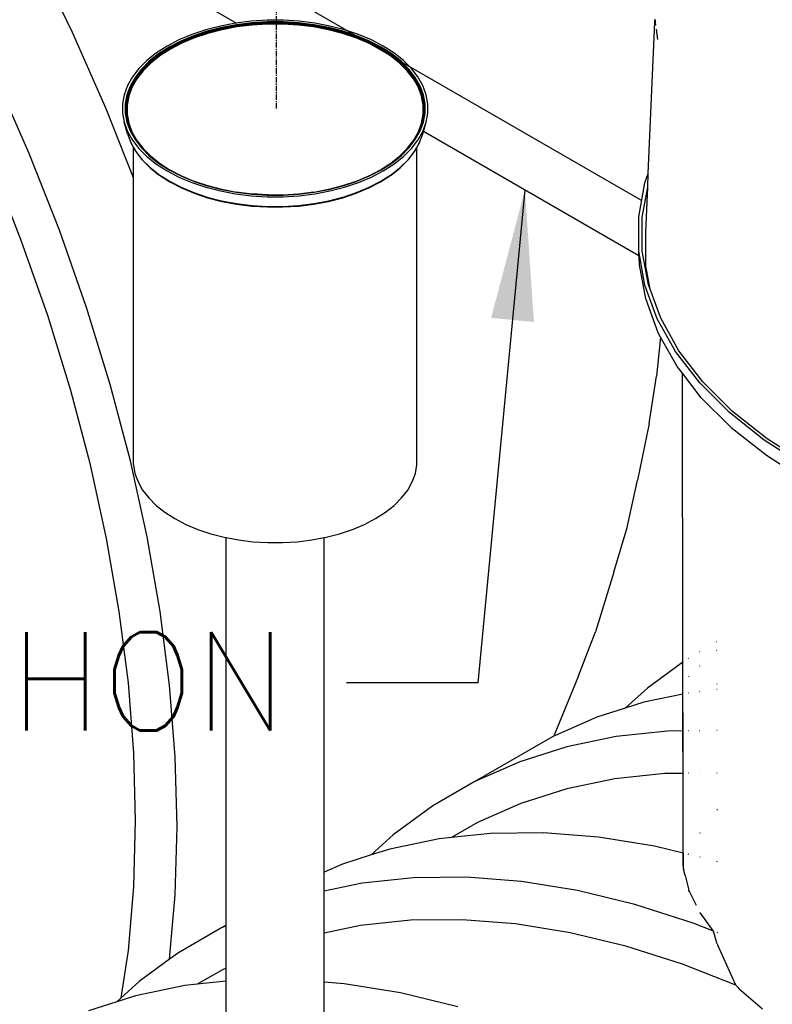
# Model space of a CAD drawing. Extents: x -17300 to -11339, y 1971 to 5059.
# Tile 56 of 81: x -13452 to -13383, y 3076 to 3167. Entities that reach past the tile are written whole.
import ezdxf

# ---------------------------------------------------------------- set-up
doc = ezdxf.new("R2010")
doc.units = 0
doc.header["$MEASUREMENT"] = 0
doc.linetypes.add('CENTER1', pattern=[0.6625, 0.5, -0.075, 0.0125, -0.075])
doc.layers.get('0').update_dxf_attribs({"linetype": 'CONTINUOUS'})
for name, color, linetype in [('CENTERLINE', 3, 'CENTER1'), ('PIPING-VENT-ISO', 3, 'CONTINUOUS'), ('TANK-SLOPE', 2, 'CONTINUOUS'), ('TEXT', 3, 'CONTINUOUS')]:
    doc.layers.add(name, color=color, linetype=linetype)
doc.styles.add('SIMPLEX', font='simplex')
doc.dimstyles.new('DIM96', dxfattribs={"dimscale": 96, "dimtxt": 0.125, "dimasz": 0.125, "dimexe": 0.0625, "dimexo": 0.0625, "dimgap": 0.0625, "dimtad": 1, "dimdec": 4, "dimzin": 3, "dimdsep": 46, "dimlunit": 4, "dimtxsty": 'SIMPLEX', "dimcen": 0, "dimdle": 0.0625, "dimclrd": 3, "dimclre": 3, "dimclrt": 3, "dimadec": 0, "dimazin": 0, "dimtfac": 1, "dimtdec": 4, "dimtmove": 2, "dimatfit": 3, "dimfxl": 1, "dimfrac": 2, "dimtolj": 1, "dimtzin": 0, "dimarcsym": 0})

# ---------------------------------------------------------------- blocks, each defined once
blk = doc.blocks.new('5-6 TANKS')
for p, q in [((110.041, 64.98), (108.361, 68.45)), ((118.974, 65.539), (118.244, 65.494)), ((119.709, 65.539), (118.974, 65.539)), ((120.439, 65.494), (119.709, 65.539)), ((136.768, 65.451), (136.773, 65.531)), ((136.773, 65.531), (136.782, 65.596)), ((136.818, 65.313), (136.782, 65.596)), ((116.155, 65.102), (115.519, 64.89)), ((116.826, 65.275), (116.155, 65.102)), ((116.872, 65.206), (116.213, 65.037)), ((116.877, 65.197), (116.22, 65.028)), ((116.88, 65.191), (116.223, 65.023)), ((116.882, 65.185), (116.226, 65.017)), ((116.885, 65.179), (116.229, 65.011)), ((116.887, 65.172), (116.232, 65.004)), ((116.889, 65.166), (116.234, 64.997)), ((116.89, 65.158), (116.236, 64.99)), ((116.892, 65.151), (116.238, 64.983)), ((116.893, 65.144), (116.24, 64.976)), ((116.894, 65.137), (116.241, 64.969)), ((116.895, 65.13), (116.242, 64.963)), ((116.902, 65.107), (116.252, 64.94)), ((117.525, 65.406), (116.826, 65.275)), ((117.558, 65.335), (116.872, 65.206)), ((117.562, 65.325), (116.877, 65.197)), ((117.564, 65.32), (116.88, 65.191)), ((117.565, 65.314), (116.882, 65.185)), ((117.567, 65.307), (116.885, 65.179)), ((117.569, 65.3), (116.887, 65.172)), ((117.57, 65.293), (116.889, 65.166)), ((117.571, 65.286), (116.89, 65.158)), ((117.572, 65.279), (116.892, 65.151)), ((117.573, 65.272), (116.893, 65.144)), ((117.574, 65.265), (116.894, 65.137)), ((117.575, 65.258), (116.895, 65.13)), ((117.58, 65.234), (116.902, 65.107)), ((118.244, 65.494), (117.525, 65.406)), ((118.264, 65.421), (117.558, 65.335)), ((118.266, 65.412), (117.562, 65.325)), ((118.267, 65.406), (117.564, 65.32)), ((118.268, 65.4), (117.565, 65.314)), ((118.269, 65.393), (117.567, 65.307)), ((118.27, 65.386), (117.569, 65.3)), ((118.271, 65.379), (117.57, 65.293)), ((118.272, 65.372), (117.571, 65.286)), ((118.272, 65.365), (117.572, 65.279)), ((118.273, 65.358), (117.573, 65.272)), ((118.273, 65.351), (117.574, 65.265)), ((118.273, 65.344), (117.575, 65.258)), ((118.277, 65.32), (117.58, 65.234)), ((118.981, 65.465), (118.264, 65.421)), ((118.982, 65.455), (118.266, 65.412)), ((118.982, 65.449), (118.267, 65.406)), ((118.982, 65.443), (118.268, 65.4)), ((118.983, 65.437), (118.269, 65.393)), ((118.983, 65.43), (118.27, 65.386)), ((118.983, 65.423), (118.271, 65.379)), ((118.983, 65.415), (118.272, 65.372)), ((118.984, 65.408), (118.272, 65.365)), ((118.984, 65.401), (118.273, 65.358)), ((118.984, 65.394), (118.273, 65.351)), ((118.984, 65.387), (118.273, 65.344)), ((118.985, 65.363), (118.277, 65.32)), ((119.702, 65.465), (118.981, 65.465)), ((119.701, 65.455), (118.982, 65.455)), ((119.701, 65.449), (118.982, 65.449)), ((119.701, 65.443), (118.982, 65.443)), ((119.7, 65.437), (118.983, 65.437)), ((119.7, 65.43), (118.983, 65.43)), ((119.7, 65.423), (118.983, 65.423)), ((119.699, 65.415), (118.983, 65.415)), ((119.699, 65.408), (118.984, 65.408)), ((119.699, 65.401), (118.984, 65.401)), ((119.699, 65.394), (118.984, 65.394)), ((119.699, 65.387), (118.984, 65.387)), ((119.698, 65.363), (118.985, 65.363)), ((120.406, 65.32), (119.698, 65.363)), ((120.411, 65.372), (119.699, 65.415)), ((120.411, 65.365), (119.699, 65.408)), ((120.41, 65.358), (119.699, 65.401)), ((120.41, 65.351), (119.699, 65.394)), ((120.409, 65.344), (119.699, 65.387)), ((120.414, 65.393), (119.7, 65.437)), ((120.413, 65.386), (119.7, 65.43)), ((120.412, 65.379), (119.7, 65.423)), ((120.417, 65.412), (119.701, 65.455)), ((120.416, 65.406), (119.701, 65.449)), ((120.415, 65.4), (119.701, 65.443)), ((120.419, 65.421), (119.702, 65.465)), ((121.103, 65.234), (120.406, 65.32)), ((121.108, 65.258), (120.409, 65.344)), ((121.11, 65.272), (120.41, 65.358)), ((121.109, 65.265), (120.41, 65.351)), ((121.112, 65.286), (120.411, 65.372)), ((121.111, 65.279), (120.411, 65.365)), ((121.113, 65.293), (120.412, 65.379)), ((121.114, 65.3), (120.413, 65.386)), ((121.116, 65.307), (120.414, 65.393)), ((121.117, 65.314), (120.415, 65.4)), ((121.119, 65.32), (120.416, 65.406)), ((121.121, 65.325), (120.417, 65.412)), ((121.125, 65.335), (120.419, 65.421)), ((121.158, 65.406), (120.439, 65.494)), ((121.78, 65.107), (121.103, 65.234)), ((121.788, 65.13), (121.108, 65.258)), ((121.789, 65.137), (121.109, 65.265)), ((121.79, 65.144), (121.11, 65.272)), ((121.791, 65.151), (121.111, 65.279)), ((121.792, 65.158), (121.112, 65.286)), ((121.794, 65.166), (121.113, 65.293)), ((121.796, 65.172), (121.114, 65.3)), ((121.798, 65.179), (121.116, 65.307)), ((121.801, 65.185), (121.117, 65.314)), ((121.803, 65.191), (121.119, 65.32)), ((121.805, 65.197), (121.121, 65.325)), ((121.811, 65.206), (121.125, 65.335)), ((121.857, 65.275), (121.158, 65.406)), ((122.431, 64.94), (121.78, 65.107)), ((122.441, 64.963), (121.788, 65.13)), ((122.442, 64.969), (121.789, 65.137)), ((122.443, 64.976), (121.79, 65.144)), ((122.445, 64.983), (121.791, 65.151)), ((122.446, 64.99), (121.792, 65.158)), ((122.449, 64.997), (121.794, 65.166)), ((122.451, 65.004), (121.796, 65.172)), ((122.454, 65.011), (121.798, 65.179)), ((122.457, 65.017), (121.801, 65.185)), ((122.46, 65.023), (121.803, 65.191)), ((122.463, 65.028), (121.805, 65.197)), ((122.47, 65.037), (121.811, 65.206)), ((122.528, 65.102), (121.857, 65.275)), ((123.164, 64.89), (122.528, 65.102)), ((136.471, 58.502), (136.768, 65.451)), ((136.902, 64.651), (136.841, 65.126)), ((111.581, 61.474), (110.041, 64.98)), ((114.925, 64.641), (114.379, 64.357)), ((115.519, 64.89), (114.925, 64.641)), ((115.589, 64.828), (115.005, 64.584)), ((115.597, 64.82), (115.014, 64.576)), ((115.6, 64.815), (115.019, 64.571)), ((115.604, 64.809), (115.023, 64.566)), ((115.608, 64.803), (115.027, 64.56)), ((115.611, 64.797), (115.031, 64.554)), ((115.614, 64.79), (115.034, 64.547)), ((115.616, 64.784), (115.037, 64.541)), ((115.619, 64.777), (115.04, 64.534)), ((115.621, 64.77), (115.042, 64.527)), ((115.622, 64.763), (115.044, 64.52)), ((115.623, 64.756), (115.045, 64.514)), ((115.635, 64.734), (115.058, 64.493)), ((116.213, 65.037), (115.589, 64.828)), ((116.22, 65.028), (115.597, 64.82)), ((116.223, 65.023), (115.6, 64.815)), ((116.226, 65.017), (115.604, 64.809)), ((116.229, 65.011), (115.608, 64.803)), ((116.232, 65.004), (115.611, 64.797)), ((116.234, 64.997), (115.614, 64.79)), ((116.236, 64.99), (115.616, 64.784)), ((116.238, 64.983), (115.619, 64.777)), ((116.24, 64.976), (115.621, 64.77)), ((116.241, 64.969), (115.622, 64.763)), ((116.242, 64.963), (115.623, 64.756)), ((116.252, 64.94), (115.635, 64.734)), ((123.048, 64.734), (122.431, 64.94)), ((123.06, 64.756), (122.441, 64.963)), ((123.061, 64.763), (122.442, 64.969)), ((123.062, 64.77), (122.443, 64.976)), ((123.064, 64.777), (122.445, 64.983)), ((123.066, 64.784), (122.446, 64.99)), ((123.069, 64.79), (122.449, 64.997)), ((123.072, 64.797), (122.451, 65.004)), ((123.075, 64.803), (122.454, 65.011)), ((123.079, 64.809), (122.457, 65.017)), ((123.082, 64.815), (122.46, 65.023)), ((123.086, 64.82), (122.463, 65.028)), ((123.094, 64.828), (122.47, 65.037)), ((123.624, 64.493), (123.048, 64.734)), ((123.638, 64.514), (123.06, 64.756)), ((123.639, 64.52), (123.061, 64.763)), ((123.641, 64.527), (123.062, 64.77)), ((123.643, 64.534), (123.064, 64.777)), ((123.646, 64.541), (123.066, 64.784)), ((123.649, 64.547), (123.069, 64.79)), ((123.652, 64.554), (123.072, 64.797)), ((123.656, 64.56), (123.075, 64.803)), ((123.66, 64.566), (123.079, 64.809)), ((123.664, 64.571), (123.082, 64.815)), ((123.668, 64.576), (123.086, 64.82)), ((123.678, 64.584), (123.094, 64.828)), ((123.758, 64.641), (123.164, 64.89)), ((124.304, 64.357), (123.758, 64.641)), ((114.379, 64.357), (113.887, 64.042)), ((114.469, 64.305), (113.987, 63.996)), ((114.48, 64.298), (113.998, 63.989)), ((114.485, 64.293), (114.003, 63.985)), ((114.489, 64.288), (114.009, 63.98)), ((114.494, 64.283), (114.014, 63.975)), ((114.498, 64.277), (114.018, 63.969)), ((114.502, 64.271), (114.022, 63.963)), ((114.505, 64.264), (114.026, 63.957)), ((114.508, 64.258), (114.03, 63.951)), ((114.511, 64.251), (114.032, 63.944)), ((114.513, 64.244), (114.034, 63.938)), ((114.514, 64.238), (114.036, 63.931)), ((114.529, 64.217), (114.052, 63.912)), ((115.005, 64.584), (114.469, 64.305)), ((115.014, 64.576), (114.48, 64.298)), ((115.019, 64.571), (114.485, 64.293)), ((115.023, 64.566), (114.489, 64.288)), ((115.027, 64.56), (114.494, 64.283)), ((115.031, 64.554), (114.498, 64.277)), ((115.034, 64.547), (114.502, 64.271)), ((115.037, 64.541), (114.505, 64.264)), ((115.04, 64.534), (114.508, 64.258)), ((115.042, 64.527), (114.511, 64.251)), ((115.044, 64.52), (114.513, 64.244)), ((115.045, 64.514), (114.514, 64.238)), ((115.058, 64.493), (114.529, 64.217)), ((124.154, 64.217), (123.624, 64.493)), ((124.169, 64.238), (123.638, 64.514)), ((124.17, 64.244), (123.639, 64.52)), ((124.172, 64.251), (123.641, 64.527)), ((124.175, 64.258), (123.643, 64.534)), ((124.178, 64.264), (123.646, 64.541)), ((124.181, 64.271), (123.649, 64.547)), ((124.185, 64.277), (123.652, 64.554)), ((124.189, 64.283), (123.656, 64.56)), ((124.194, 64.288), (123.66, 64.566)), ((124.198, 64.293), (123.664, 64.571)), ((124.203, 64.298), (123.668, 64.576)), ((124.214, 64.305), (123.678, 64.584)), ((124.63, 63.912), (124.154, 64.217)), ((124.647, 63.931), (124.169, 64.238)), ((124.648, 63.938), (124.17, 64.244)), ((124.651, 63.944), (124.172, 64.251)), ((124.653, 63.951), (124.175, 64.258)), ((124.657, 63.957), (124.178, 64.264)), ((124.66, 63.963), (124.181, 64.271)), ((124.665, 63.969), (124.185, 64.277)), ((124.669, 63.975), (124.189, 64.283)), ((124.674, 63.98), (124.194, 64.288)), ((124.679, 63.985), (124.198, 64.293)), ((124.685, 63.989), (124.203, 64.298)), ((124.696, 63.996), (124.214, 64.305)), ((124.796, 64.042), (124.304, 64.357)), ((113.887, 64.042), (113.455, 63.699)), ((113.987, 63.996), (113.563, 63.659)), ((113.998, 63.989), (113.575, 63.653)), ((114.003, 63.985), (113.581, 63.649)), ((114.009, 63.98), (113.586, 63.645)), ((114.014, 63.975), (113.592, 63.64)), ((114.018, 63.969), (113.597, 63.634)), ((114.022, 63.963), (113.601, 63.629)), ((114.026, 63.957), (113.605, 63.623)), ((114.03, 63.951), (113.609, 63.616)), ((114.032, 63.944), (113.612, 63.61)), ((114.034, 63.938), (113.614, 63.604)), ((114.036, 63.931), (113.616, 63.597)), ((114.052, 63.912), (113.634, 63.579)), ((125.049, 63.579), (124.63, 63.912)), ((125.067, 63.597), (124.647, 63.931)), ((125.069, 63.604), (124.648, 63.938)), ((125.071, 63.61), (124.651, 63.944)), ((125.074, 63.616), (124.653, 63.951)), ((125.077, 63.623), (124.657, 63.957)), ((125.081, 63.629), (124.66, 63.963)), ((125.086, 63.634), (124.665, 63.969)), ((125.091, 63.64), (124.669, 63.975)), ((125.096, 63.645), (124.674, 63.98)), ((125.102, 63.649), (124.679, 63.985)), ((125.108, 63.653), (124.685, 63.989)), ((125.12, 63.659), (124.696, 63.996)), ((125.228, 63.699), (124.796, 64.042)), ((113.088, 63.332), (112.789, 62.944)), ((113.202, 63.298), (112.909, 62.918)), ((113.215, 63.293), (112.922, 62.913)), ((113.221, 63.289), (112.929, 62.91)), ((113.227, 63.285), (112.935, 62.907)), ((113.233, 63.281), (112.941, 62.902)), ((113.238, 63.276), (112.947, 62.898)), ((113.243, 63.27), (112.952, 62.893)), ((113.248, 63.265), (112.956, 62.887)), ((113.251, 63.259), (112.96, 62.881)), ((113.455, 63.699), (113.088, 63.332)), ((113.563, 63.659), (113.202, 63.298)), ((113.575, 63.653), (113.215, 63.293)), ((113.581, 63.649), (113.221, 63.289)), ((113.586, 63.645), (113.227, 63.285)), ((113.592, 63.64), (113.233, 63.281)), ((113.597, 63.634), (113.238, 63.276)), ((113.601, 63.629), (113.243, 63.27)), ((113.605, 63.623), (113.248, 63.265)), ((113.609, 63.616), (113.251, 63.259)), ((113.612, 63.61), (113.254, 63.253)), ((113.614, 63.604), (113.257, 63.246)), ((113.616, 63.597), (113.259, 63.24)), ((113.634, 63.579), (113.277, 63.223)), ((125.405, 63.223), (125.049, 63.579)), ((125.424, 63.24), (125.067, 63.597)), ((125.426, 63.246), (125.069, 63.604)), ((125.428, 63.253), (125.071, 63.61)), ((125.432, 63.259), (125.074, 63.616)), ((125.435, 63.265), (125.077, 63.623)), ((125.44, 63.27), (125.081, 63.629)), ((125.445, 63.276), (125.086, 63.634)), ((125.45, 63.281), (125.091, 63.64)), ((125.456, 63.285), (125.096, 63.645)), ((125.462, 63.289), (125.102, 63.649)), ((125.468, 63.293), (125.108, 63.653)), ((125.481, 63.298), (125.12, 63.659)), ((125.595, 63.332), (125.228, 63.699)), ((125.723, 62.881), (125.432, 63.259)), ((125.727, 62.887), (125.435, 63.265)), ((125.731, 62.893), (125.44, 63.27)), ((125.736, 62.898), (125.445, 63.276)), ((125.742, 62.902), (125.45, 63.281)), ((125.748, 62.907), (125.456, 63.285)), ((125.754, 62.91), (125.462, 63.289)), ((125.761, 62.913), (125.468, 63.293)), ((125.774, 62.918), (125.481, 63.298)), ((125.894, 62.944), (125.595, 63.332)), ((108.045, 59.433), (106.505, 62.939)), ((112.789, 62.944), (112.562, 62.541)), ((112.909, 62.918), (112.686, 62.522)), ((112.922, 62.913), (112.7, 62.518)), ((112.929, 62.91), (112.707, 62.515)), ((112.935, 62.907), (112.713, 62.512)), ((112.941, 62.902), (112.719, 62.508)), ((112.947, 62.898), (112.725, 62.504)), ((112.952, 62.893), (112.73, 62.499)), ((112.956, 62.887), (112.735, 62.494)), ((112.96, 62.881), (112.739, 62.489)), ((112.964, 62.875), (112.743, 62.483)), ((112.966, 62.869), (112.745, 62.477)), ((112.968, 62.863), (112.747, 62.471)), ((112.988, 62.847), (112.768, 62.456)), ((113.254, 63.253), (112.964, 62.875)), ((113.257, 63.246), (112.966, 62.869)), ((113.259, 63.24), (112.968, 62.863)), ((113.277, 63.223), (112.988, 62.847)), ((125.695, 62.847), (125.405, 63.223)), ((125.715, 62.863), (125.424, 63.24)), ((125.717, 62.869), (125.426, 63.246)), ((125.719, 62.875), (125.428, 63.253)), ((125.915, 62.456), (125.695, 62.847)), ((125.936, 62.471), (125.715, 62.863)), ((125.938, 62.477), (125.717, 62.869)), ((125.94, 62.483), (125.719, 62.875)), ((125.944, 62.489), (125.723, 62.881)), ((125.948, 62.494), (125.727, 62.887)), ((125.952, 62.499), (125.731, 62.893)), ((125.958, 62.504), (125.736, 62.898)), ((125.963, 62.508), (125.742, 62.902)), ((125.97, 62.512), (125.748, 62.907)), ((125.976, 62.515), (125.754, 62.91)), ((125.983, 62.518), (125.761, 62.913)), ((125.997, 62.522), (125.774, 62.918)), ((126.121, 62.541), (125.894, 62.944)), ((112.562, 62.541), (112.409, 62.126)), ((112.686, 62.522), (112.536, 62.114)), ((112.7, 62.518), (112.55, 62.112)), ((112.707, 62.515), (112.557, 62.109)), ((112.713, 62.512), (112.564, 62.107)), ((112.719, 62.508), (112.57, 62.103)), ((112.725, 62.504), (112.576, 62.099)), ((112.73, 62.499), (112.581, 62.095)), ((112.735, 62.494), (112.586, 62.09)), ((112.739, 62.489), (112.59, 62.085)), ((112.743, 62.483), (112.594, 62.079)), ((112.745, 62.477), (112.597, 62.073)), ((112.747, 62.471), (112.599, 62.067)), ((112.768, 62.456), (112.62, 62.054)), ((126.063, 62.054), (125.915, 62.456)), ((126.084, 62.067), (125.936, 62.471)), ((126.086, 62.073), (125.938, 62.477)), ((126.089, 62.079), (125.94, 62.483)), ((126.092, 62.085), (125.944, 62.489)), ((126.097, 62.09), (125.948, 62.494)), ((126.101, 62.095), (125.952, 62.499)), ((126.107, 62.099), (125.958, 62.504)), ((126.113, 62.103), (125.963, 62.508)), ((126.119, 62.107), (125.97, 62.512)), ((126.126, 62.109), (125.976, 62.515)), ((126.133, 62.112), (125.983, 62.518)), ((126.147, 62.114), (125.997, 62.522)), ((126.273, 62.126), (126.121, 62.541)), ((112.409, 62.126), (112.333, 61.704)), ((112.536, 62.114), (112.461, 61.7)), ((112.55, 62.112), (112.475, 61.698)), ((112.557, 62.109), (112.482, 61.697)), ((112.564, 62.107), (112.489, 61.694)), ((112.57, 62.103), (112.495, 61.691)), ((112.576, 62.099), (112.501, 61.687)), ((112.581, 62.095), (112.507, 61.683)), ((112.586, 62.09), (112.511, 61.679)), ((112.59, 62.085), (112.516, 61.674)), ((112.594, 62.079), (112.519, 61.668)), ((112.597, 62.073), (112.522, 61.663)), ((112.599, 62.067), (112.524, 61.657)), ((112.62, 62.054), (112.545, 61.645)), ((126.138, 61.645), (126.063, 62.054)), ((126.159, 61.657), (126.084, 62.067)), ((126.161, 61.663), (126.086, 62.073)), ((126.164, 61.668), (126.089, 62.079)), ((126.167, 61.674), (126.092, 62.085)), ((126.171, 61.679), (126.097, 62.09)), ((126.176, 61.683), (126.101, 62.095)), ((126.182, 61.687), (126.107, 62.099)), ((126.188, 61.691), (126.113, 62.103)), ((126.194, 61.694), (126.119, 62.107)), ((126.201, 61.697), (126.126, 62.109)), ((126.208, 61.698), (126.133, 62.112)), ((126.222, 61.7), (126.147, 62.114)), ((126.35, 61.704), (126.273, 62.126)), ((112.834, 58.304), (111.581, 61.474)), ((112.333, 61.704), (112.333, 61.28)), ((112.461, 61.7), (112.461, 61.284)), ((112.475, 61.698), (112.475, 61.283)), ((112.482, 61.697), (112.482, 61.282)), ((112.489, 61.694), (112.489, 61.279)), ((112.495, 61.691), (112.495, 61.277)), ((112.501, 61.687), (112.501, 61.273)), ((112.507, 61.683), (112.507, 61.282)), ((112.511, 61.679), (112.511, 61.309)), ((112.516, 61.674), (112.516, 61.332)), ((112.519, 61.668), (112.519, 61.351)), ((112.522, 61.663), (112.522, 61.367)), ((112.524, 61.657), (112.524, 61.378)), ((112.545, 61.493), (112.524, 61.378)), ((112.545, 61.645), (112.545, 61.493)), ((112.545, 61.493), (112.545, 61.233)), ((126.138, 61.233), (126.138, 61.645)), ((126.159, 61.378), (126.159, 61.657)), ((126.161, 61.367), (126.161, 61.663)), ((126.164, 61.351), (126.164, 61.668)), ((126.167, 61.332), (126.167, 61.674)), ((126.171, 61.309), (126.171, 61.679)), ((126.176, 61.282), (126.176, 61.683)), ((126.182, 61.273), (126.182, 61.687)), ((126.188, 61.277), (126.188, 61.691)), ((126.194, 61.279), (126.194, 61.694)), ((126.201, 61.282), (126.201, 61.697)), ((126.208, 61.283), (126.208, 61.698)), ((126.222, 61.284), (126.222, 61.7)), ((126.35, 61.28), (126.35, 61.704)), ((112.333, 61.28), (112.409, 60.858)), ((112.461, 61.284), (112.536, 60.87)), ((112.475, 61.283), (112.55, 60.87)), ((112.482, 61.282), (112.557, 60.869)), ((112.489, 61.279), (112.564, 60.867)), ((112.495, 61.277), (112.57, 60.865)), ((112.501, 61.273), (112.576, 60.862)), ((112.511, 61.309), (112.507, 61.282)), ((112.507, 61.282), (112.507, 61.27)), ((112.507, 61.27), (112.57, 60.921)), ((112.516, 61.332), (112.511, 61.309)), ((112.511, 61.309), (112.511, 61.265)), ((112.511, 61.265), (112.57, 60.943)), ((112.519, 61.351), (112.516, 61.332)), ((112.516, 61.332), (112.516, 61.261)), ((112.516, 61.261), (112.57, 60.962)), ((112.522, 61.367), (112.519, 61.351)), ((112.519, 61.351), (112.519, 61.256)), ((112.519, 61.256), (112.57, 60.976)), ((112.524, 61.378), (112.522, 61.367)), ((112.522, 61.367), (112.522, 61.25)), ((112.522, 61.25), (112.524, 61.244)), ((112.524, 61.378), (112.524, 61.244)), ((112.524, 61.244), (112.57, 60.986)), ((112.549, 61.197), (112.545, 61.233)), ((112.545, 61.233), (112.549, 61.212)), ((112.549, 61.212), (112.549, 61.197)), ((112.549, 61.212), (112.57, 61.096)), ((112.549, 61.197), (112.57, 61.084)), ((112.57, 61.096), (112.57, 61.084)), ((112.57, 61.096), (112.62, 60.824)), ((112.57, 61.084), (112.623, 60.788)), ((126.06, 60.788), (126.134, 61.197)), ((126.063, 60.824), (126.138, 61.233)), ((126.107, 60.862), (126.182, 61.273)), ((126.113, 60.866), (126.188, 61.277)), ((126.113, 60.921), (126.176, 61.27)), ((126.113, 60.943), (126.171, 61.265)), ((126.113, 60.962), (126.167, 61.261)), ((126.113, 60.976), (126.164, 61.256)), ((126.113, 60.986), (126.159, 61.244)), ((126.119, 60.867), (126.194, 61.279)), ((126.126, 60.869), (126.201, 61.282)), ((126.133, 60.87), (126.208, 61.283)), ((126.134, 61.197), (126.138, 61.233)), ((126.147, 60.87), (126.222, 61.284)), ((126.159, 61.244), (126.159, 61.378)), ((126.161, 61.367), (126.159, 61.378)), ((126.159, 61.244), (126.161, 61.25)), ((126.161, 61.25), (126.161, 61.367)), ((126.164, 61.351), (126.161, 61.367)), ((126.164, 61.256), (126.164, 61.351)), ((126.167, 61.332), (126.164, 61.351)), ((126.167, 61.261), (126.167, 61.332)), ((126.171, 61.265), (126.171, 61.309)), ((126.176, 61.282), (126.171, 61.309)), ((126.176, 61.27), (126.176, 61.282)), ((126.178, 61.271), (126.176, 61.282)), ((126.273, 60.858), (126.35, 61.28)), ((112.56, 60.335), (112.409, 60.858)), ((112.409, 60.858), (112.562, 60.443)), ((112.536, 60.87), (112.686, 60.462)), ((112.55, 60.87), (112.7, 60.463)), ((112.557, 60.869), (112.57, 60.834)), ((112.564, 60.867), (112.57, 60.85)), ((112.57, 60.986), (112.57, 60.976)), ((112.57, 60.986), (112.597, 60.84)), ((112.57, 60.976), (112.594, 60.845)), ((112.57, 60.962), (112.57, 60.943)), ((112.57, 60.962), (112.59, 60.85)), ((112.57, 60.943), (112.57, 60.921)), ((112.57, 60.943), (112.586, 60.854)), ((112.57, 60.921), (112.581, 60.858)), ((112.57, 60.865), (112.719, 60.459)), ((112.57, 60.85), (112.57, 60.834)), ((112.57, 60.85), (112.682, 60.546)), ((112.57, 60.834), (112.702, 60.478)), ((112.576, 60.862), (112.725, 60.457)), ((112.581, 60.858), (112.73, 60.454)), ((112.586, 60.854), (112.617, 60.771)), ((112.59, 60.85), (112.608, 60.803)), ((112.594, 60.845), (112.597, 60.84)), ((112.597, 60.84), (112.599, 60.834)), ((112.599, 60.834), (112.602, 60.824)), ((112.602, 60.824), (112.616, 60.786)), ((112.608, 60.803), (112.617, 60.771)), ((112.608, 60.803), (112.739, 60.446)), ((112.616, 60.786), (112.743, 60.441)), ((112.617, 60.771), (112.735, 60.45)), ((112.62, 60.824), (112.768, 60.422)), ((112.623, 60.788), (112.767, 60.397)), ((112.682, 60.546), (112.702, 60.478)), ((112.682, 60.546), (112.713, 60.461)), ((125.915, 60.422), (126.063, 60.824)), ((125.916, 60.398), (126.06, 60.788)), ((125.94, 60.441), (126.081, 60.824)), ((125.944, 60.446), (126.075, 60.803)), ((125.948, 60.45), (126.066, 60.771)), ((125.952, 60.454), (126.101, 60.858)), ((125.958, 60.457), (126.107, 60.862)), ((125.963, 60.459), (126.021, 60.615)), ((125.97, 60.461), (126.001, 60.546)), ((125.976, 60.463), (126.126, 60.869)), ((125.983, 60.463), (126.133, 60.87)), ((125.997, 60.462), (126.147, 60.87)), ((126.001, 60.546), (126.113, 60.85)), ((126.021, 60.615), (126.001, 60.546)), ((126.021, 60.615), (126.113, 60.866)), ((126.066, 60.771), (126.097, 60.854)), ((126.075, 60.803), (126.066, 60.771)), ((126.075, 60.803), (126.092, 60.85)), ((126.081, 60.824), (126.075, 60.803)), ((126.081, 60.824), (126.084, 60.834)), ((126.086, 60.84), (126.084, 60.834)), ((126.086, 60.84), (126.113, 60.986)), ((126.086, 60.84), (126.089, 60.845)), ((126.089, 60.845), (126.113, 60.976)), ((126.092, 60.85), (126.113, 60.962)), ((126.097, 60.854), (126.113, 60.943)), ((126.101, 60.858), (126.113, 60.921)), ((126.113, 60.976), (126.113, 60.986)), ((126.113, 60.943), (126.113, 60.962)), ((126.113, 60.921), (126.113, 60.943)), ((126.113, 60.85), (126.119, 60.867)), ((126.113, 60.85), (126.113, 60.866)), ((126.121, 60.443), (126.273, 60.858)), ((126.123, 60.335), (126.273, 60.858)), ((112.563, 60.328), (112.56, 60.335)), ((112.562, 60.443), (112.789, 60.04)), ((112.563, 60.328), (112.709, 59.929)), ((112.686, 60.462), (112.909, 60.066)), ((112.7, 60.463), (112.922, 60.068)), ((112.702, 60.478), (112.704, 60.472)), ((112.704, 60.472), (112.707, 60.463)), ((112.707, 60.463), (112.929, 60.068)), ((112.713, 60.461), (112.935, 60.067)), ((112.719, 60.459), (112.941, 60.065)), ((112.725, 60.457), (112.947, 60.063)), ((112.73, 60.454), (112.952, 60.06)), ((112.735, 60.45), (112.956, 60.057)), ((112.739, 60.446), (112.743, 60.441)), ((112.743, 60.441), (112.745, 60.436)), ((112.745, 60.436), (112.746, 60.434)), ((112.747, 60.432), (112.746, 60.434)), ((112.747, 60.432), (112.767, 60.397)), ((112.767, 60.397), (112.96, 60.053)), ((112.768, 60.422), (112.988, 60.031)), ((125.695, 60.031), (125.915, 60.422)), ((125.724, 60.054), (125.916, 60.398)), ((125.727, 60.057), (125.948, 60.45)), ((125.731, 60.06), (125.952, 60.454)), ((125.736, 60.063), (125.958, 60.457)), ((125.742, 60.065), (125.963, 60.459)), ((125.748, 60.067), (125.97, 60.461)), ((125.754, 60.068), (125.976, 60.463)), ((125.761, 60.068), (125.983, 60.463)), ((125.774, 60.066), (125.997, 60.462)), ((125.894, 60.04), (126.121, 60.443)), ((125.916, 60.398), (125.938, 60.436)), ((125.94, 60.441), (125.938, 60.437)), ((125.938, 60.437), (125.938, 60.436)), ((125.94, 60.441), (125.944, 60.446)), ((125.973, 59.929), (126.12, 60.328)), ((126.12, 60.328), (126.123, 60.335)), ((112.709, 59.929), (112.712, 59.922)), ((112.709, 59.929), (112.834, 59.708)), ((112.716, 59.915), (112.712, 59.922)), ((112.716, 59.915), (112.834, 59.705)), ((112.789, 60.04), (113.088, 59.652)), ((112.834, 59.708), (112.932, 59.535)), ((112.834, 59.705), (112.834, 59.708)), ((112.834, 59.705), (112.938, 59.521)), ((112.834, 58.304), (112.834, 59.705)), ((112.909, 60.066), (113.202, 59.686)), ((112.922, 60.068), (113.215, 59.689)), ((112.929, 60.068), (113.221, 59.689)), ((112.935, 60.067), (113.227, 59.688)), ((112.941, 60.065), (113.233, 59.687)), ((112.947, 60.063), (113.238, 59.685)), ((112.952, 60.06), (113.243, 59.683)), ((112.956, 60.057), (112.96, 60.053)), ((112.96, 60.053), (112.963, 60.049)), ((112.963, 60.049), (113.246, 59.68)), ((112.988, 60.031), (113.277, 59.655)), ((113.088, 59.652), (113.455, 59.285)), ((113.202, 59.686), (113.563, 59.325)), ((113.215, 59.689), (113.575, 59.329)), ((113.221, 59.689), (113.581, 59.329)), ((113.227, 59.688), (113.586, 59.329)), ((113.233, 59.687), (113.592, 59.328)), ((113.238, 59.685), (113.597, 59.327)), ((113.243, 59.683), (113.246, 59.68)), ((113.246, 59.68), (113.248, 59.679)), ((113.248, 59.679), (113.249, 59.677)), ((113.249, 59.677), (113.251, 59.676)), ((113.251, 59.676), (113.254, 59.671)), ((113.254, 59.671), (113.601, 59.324)), ((113.277, 59.655), (113.633, 59.299)), ((125.05, 59.299), (125.405, 59.655)), ((125.081, 59.324), (125.428, 59.671)), ((125.086, 59.327), (125.426, 59.667)), ((125.091, 59.328), (125.424, 59.661)), ((125.096, 59.329), (125.456, 59.688)), ((125.102, 59.329), (125.462, 59.689)), ((125.108, 59.329), (125.468, 59.689)), ((125.12, 59.325), (125.481, 59.686)), ((125.228, 59.285), (125.595, 59.652)), ((125.405, 59.655), (125.695, 60.031)), ((125.424, 59.661), (125.45, 59.687)), ((125.424, 59.661), (125.436, 59.676)), ((125.426, 59.667), (125.436, 59.676)), ((125.426, 59.667), (125.428, 59.671)), ((125.428, 59.671), (125.432, 59.676)), ((125.434, 59.677), (125.432, 59.676)), ((125.432, 59.676), (125.432, 59.676)), ((125.435, 59.679), (125.434, 59.677)), ((125.435, 59.679), (125.437, 59.68)), ((125.436, 59.676), (125.445, 59.685)), ((125.436, 59.676), (125.44, 59.683)), ((125.437, 59.68), (125.718, 60.046)), ((125.437, 59.68), (125.44, 59.683)), ((125.44, 59.683), (125.715, 60.038)), ((125.445, 59.685), (125.736, 60.063)), ((125.45, 59.687), (125.742, 60.065)), ((125.456, 59.688), (125.748, 60.067)), ((125.462, 59.689), (125.754, 60.068)), ((125.468, 59.689), (125.761, 60.068)), ((125.481, 59.686), (125.774, 60.066)), ((125.595, 59.652), (125.894, 60.04)), ((125.715, 60.038), (125.717, 60.042)), ((125.717, 60.042), (125.731, 60.06)), ((125.718, 60.046), (125.719, 60.048)), ((125.72, 60.05), (125.719, 60.048)), ((125.722, 60.051), (125.72, 60.05)), ((125.723, 60.053), (125.722, 60.051)), ((125.723, 60.053), (125.724, 60.054)), ((125.724, 60.054), (125.727, 60.057)), ((125.745, 59.521), (125.849, 59.705)), ((125.751, 59.535), (125.849, 59.708)), ((125.849, 59.708), (125.973, 59.929)), ((125.849, 59.705), (125.967, 59.915)), ((125.849, 59.705), (125.849, 59.708)), ((125.849, 45.134), (125.849, 59.705)), ((125.967, 59.915), (125.971, 59.922)), ((125.971, 59.922), (125.973, 59.929)), ((109.44, 55.904), (108.045, 59.433)), ((112.932, 59.535), (113.224, 59.156)), ((112.942, 59.515), (112.938, 59.521)), ((112.942, 59.515), (113.234, 59.137)), ((113.455, 59.285), (113.887, 58.942)), ((113.563, 59.325), (113.987, 58.989)), ((113.575, 59.329), (113.998, 58.993)), ((113.581, 59.329), (114.003, 58.993)), ((113.586, 59.329), (113.608, 59.312)), ((113.592, 59.328), (113.609, 59.315)), ((113.597, 59.327), (113.609, 59.315)), ((113.597, 59.327), (113.608, 59.318)), ((113.601, 59.324), (113.605, 59.321)), ((113.605, 59.321), (113.607, 59.32)), ((113.607, 59.32), (113.633, 59.299)), ((113.608, 59.318), (113.612, 59.314)), ((113.608, 59.312), (113.616, 59.304)), ((113.608, 59.312), (114.009, 58.994)), ((113.609, 59.315), (114.014, 58.993)), ((113.612, 59.314), (114.017, 58.992)), ((113.616, 59.304), (114.007, 58.994)), ((113.633, 59.299), (114.022, 58.99)), ((124.66, 58.99), (125.05, 59.299)), ((124.665, 58.992), (125.086, 59.327)), ((124.669, 58.993), (125.091, 59.328)), ((124.674, 58.994), (125.096, 59.329)), ((124.679, 58.993), (125.102, 59.329)), ((124.685, 58.993), (125.108, 59.329)), ((124.696, 58.989), (125.12, 59.325)), ((124.796, 58.942), (125.228, 59.285)), ((125.05, 59.299), (125.076, 59.32)), ((125.077, 59.321), (125.076, 59.32)), ((125.077, 59.321), (125.081, 59.324)), ((125.449, 59.137), (125.741, 59.515)), ((125.459, 59.156), (125.751, 59.535)), ((125.741, 59.515), (125.745, 59.521)), ((107.688, 55.435), (106.331, 58.868)), ((113.224, 59.156), (113.583, 58.796)), ((113.234, 59.137), (113.593, 58.778)), ((113.583, 58.796), (114.006, 58.461)), ((113.597, 58.773), (113.593, 58.778)), ((113.597, 58.773), (114.019, 58.438)), ((113.887, 58.942), (114.379, 58.627)), ((113.987, 58.989), (114.469, 58.679)), ((113.998, 58.993), (114.48, 58.684)), ((114.003, 58.993), (114.485, 58.685)), ((114.009, 58.994), (114.489, 58.685)), ((114.014, 58.993), (114.017, 58.992)), ((114.017, 58.992), (114.018, 58.992)), ((114.018, 58.992), (114.022, 58.99)), ((114.022, 58.99), (114.025, 58.988)), ((114.025, 58.988), (114.025, 58.987)), ((114.025, 58.987), (114.026, 58.987)), ((114.026, 58.987), (114.498, 58.684)), ((114.026, 58.987), (114.494, 58.685)), ((124.185, 58.684), (124.657, 58.987)), ((124.189, 58.685), (124.669, 58.993)), ((124.194, 58.685), (124.674, 58.994)), ((124.198, 58.685), (124.679, 58.993)), ((124.203, 58.684), (124.685, 58.993)), ((124.214, 58.679), (124.696, 58.989)), ((124.304, 58.627), (124.796, 58.942)), ((124.658, 58.988), (124.657, 58.987)), ((124.66, 58.99), (124.658, 58.988)), ((124.66, 58.99), (124.665, 58.992)), ((124.664, 58.438), (125.086, 58.773)), ((124.677, 58.461), (125.1, 58.796)), ((125.086, 58.773), (125.09, 58.778)), ((125.09, 58.778), (125.449, 59.137)), ((125.1, 58.796), (125.459, 59.156)), ((112.834, 45.134), (112.834, 58.304)), ((114.006, 58.461), (114.486, 58.152)), ((114.024, 58.435), (114.019, 58.438)), ((114.024, 58.435), (114.503, 58.127)), ((114.379, 58.627), (114.925, 58.343)), ((114.469, 58.679), (115.005, 58.401)), ((114.48, 58.684), (115.014, 58.406)), ((114.485, 58.685), (114.499, 58.677)), ((114.487, 58.685), (114.499, 58.677)), ((114.489, 58.685), (114.5, 58.68)), ((114.494, 58.685), (115.027, 58.408)), ((114.498, 58.684), (114.502, 58.682)), ((114.499, 58.677), (114.511, 58.673)), ((114.5, 58.68), (114.511, 58.673)), ((114.5, 58.68), (115.023, 58.408)), ((114.502, 58.682), (115.031, 58.407)), ((114.511, 58.673), (114.511, 58.672)), ((114.511, 58.672), (115.036, 58.4)), ((114.511, 58.672), (115.019, 58.407)), ((114.925, 58.343), (115.519, 58.094)), ((115.005, 58.401), (115.589, 58.156)), ((115.014, 58.406), (115.596, 58.161)), ((115.019, 58.407), (115.036, 58.4)), ((115.023, 58.408), (115.035, 58.403)), ((115.027, 58.408), (115.031, 58.407)), ((115.031, 58.407), (115.033, 58.406)), ((115.033, 58.406), (115.034, 58.406)), ((115.034, 58.406), (115.607, 58.164)), ((115.035, 58.403), (115.04, 58.4)), ((115.036, 58.4), (115.6, 58.163)), ((115.04, 58.4), (115.603, 58.164)), ((123.076, 58.164), (123.649, 58.406)), ((123.079, 58.164), (123.649, 58.406)), ((123.082, 58.163), (123.664, 58.407)), ((123.087, 58.161), (123.668, 58.406)), ((123.094, 58.156), (123.678, 58.401)), ((123.164, 58.094), (123.758, 58.343)), ((123.65, 58.406), (123.649, 58.406)), ((123.652, 58.407), (123.65, 58.406)), ((123.652, 58.407), (124.181, 58.682)), ((123.652, 58.407), (123.656, 58.408)), ((123.656, 58.408), (123.657, 58.408)), ((123.657, 58.408), (124.175, 58.677)), ((123.657, 58.408), (123.66, 58.408)), ((123.66, 58.408), (124.183, 58.68)), ((123.662, 58.408), (124.172, 58.673)), ((123.664, 58.407), (124.184, 58.677)), ((123.666, 58.407), (124.17, 58.669)), ((123.668, 58.406), (124.185, 58.674)), ((123.678, 58.401), (124.214, 58.679)), ((123.758, 58.343), (124.304, 58.627)), ((124.17, 58.669), (124.184, 58.677)), ((124.172, 58.673), (124.183, 58.68)), ((124.175, 58.677), (124.182, 58.681)), ((124.18, 58.127), (124.659, 58.435)), ((124.181, 58.682), (124.185, 58.684)), ((124.182, 58.681), (124.189, 58.685)), ((124.183, 58.68), (124.191, 58.685)), ((124.184, 58.677), (124.198, 58.685)), ((124.184, 58.677), (124.196, 58.685)), ((124.185, 58.674), (124.201, 58.684)), ((124.185, 58.674), (124.203, 58.684)), ((124.191, 58.685), (124.194, 58.685)), ((124.196, 58.152), (124.677, 58.461)), ((124.659, 58.435), (124.664, 58.438)), ((136.316, 58.083), (136.471, 58.502)), ((136.444, 57.88), (136.471, 58.502)), ((114.486, 58.152), (115.021, 57.875)), ((114.503, 58.127), (115.035, 57.851)), ((115.021, 57.875), (115.602, 57.631)), ((115.04, 57.849), (115.035, 57.851)), ((115.04, 57.849), (115.619, 57.606)), ((115.519, 58.094), (116.155, 57.882)), ((115.589, 58.156), (115.623, 58.145)), ((115.592, 58.158), (115.623, 58.145)), ((115.596, 58.161), (115.622, 58.15)), ((115.596, 58.161), (116.22, 57.954)), ((115.6, 58.163), (116.223, 57.956)), ((115.603, 58.164), (115.616, 58.16)), ((115.607, 58.164), (115.611, 58.164)), ((115.611, 58.164), (115.614, 58.162)), ((115.614, 58.162), (115.616, 58.16)), ((115.614, 58.162), (116.229, 57.957)), ((115.616, 58.16), (116.229, 57.957)), ((115.616, 58.16), (116.226, 57.957)), ((115.622, 58.15), (116.218, 57.951)), ((115.622, 58.149), (115.635, 58.144)), ((115.623, 58.145), (116.214, 57.948)), ((115.635, 58.144), (116.216, 57.95)), ((116.155, 57.882), (116.826, 57.709)), ((116.214, 57.948), (116.872, 57.778)), ((116.22, 57.954), (116.877, 57.785)), ((116.223, 57.956), (116.88, 57.787)), ((116.226, 57.957), (116.23, 57.956)), ((116.229, 57.957), (116.23, 57.956)), ((116.229, 57.957), (116.232, 57.957)), ((116.23, 57.956), (116.234, 57.956)), ((116.232, 57.957), (116.234, 57.956)), ((116.234, 57.956), (116.885, 57.789)), ((116.234, 57.956), (116.882, 57.788)), ((121.798, 57.789), (122.449, 57.956)), ((121.801, 57.788), (122.449, 57.956)), ((121.803, 57.787), (122.46, 57.956)), ((121.805, 57.785), (122.443, 57.948)), ((121.809, 57.781), (122.442, 57.944)), ((121.811, 57.778), (122.441, 57.941)), ((121.857, 57.709), (122.528, 57.882)), ((122.441, 57.941), (123.048, 58.144)), ((122.441, 57.941), (122.458, 57.945)), ((122.442, 57.944), (123.061, 58.15)), ((122.443, 57.948), (122.455, 57.952)), ((122.449, 57.956), (122.451, 57.957)), ((122.451, 57.957), (122.454, 57.957)), ((122.453, 57.956), (122.457, 57.957)), ((122.454, 57.957), (123.069, 58.162)), ((122.454, 57.957), (123.066, 58.16)), ((122.454, 57.957), (122.457, 57.957)), ((122.455, 57.952), (122.463, 57.954)), ((122.457, 57.957), (123.066, 58.16)), ((122.458, 57.945), (122.47, 57.948)), ((122.46, 57.956), (123.064, 58.158)), ((122.463, 57.954), (123.087, 58.161)), ((122.47, 57.948), (123.06, 58.145)), ((122.528, 57.882), (123.164, 58.094)), ((123.048, 58.144), (123.06, 58.149)), ((123.06, 58.145), (123.091, 58.158)), ((123.06, 58.145), (123.094, 58.156)), ((123.061, 58.15), (123.087, 58.161)), ((123.064, 58.158), (123.079, 58.164)), ((123.064, 58.158), (123.082, 58.163)), ((123.064, 57.606), (123.643, 57.849)), ((123.066, 58.16), (123.079, 58.164)), ((123.066, 58.16), (123.069, 58.162)), ((123.069, 58.162), (123.072, 58.164)), ((123.072, 58.164), (123.076, 58.164)), ((123.081, 57.631), (123.662, 57.875)), ((123.643, 57.849), (123.648, 57.851)), ((123.648, 57.851), (124.18, 58.127)), ((123.662, 57.875), (124.196, 58.152)), ((136.031, 56.518), (136.316, 58.083)), ((136.195, 56.513), (136.444, 57.88)), ((136.356, 55.822), (136.444, 57.88)), ((115.602, 57.631), (116.224, 57.423)), ((115.619, 57.606), (116.238, 57.399)), ((116.224, 57.423), (116.881, 57.255)), ((116.238, 57.399), (116.892, 57.231)), ((116.826, 57.709), (117.525, 57.578)), ((116.872, 57.778), (117.558, 57.65)), ((116.877, 57.785), (117.562, 57.656)), ((116.88, 57.787), (117.564, 57.659)), ((116.882, 57.788), (116.885, 57.789)), ((116.885, 57.789), (116.887, 57.788)), ((116.887, 57.788), (116.889, 57.787)), ((116.889, 57.787), (117.566, 57.66)), ((117.525, 57.578), (118.244, 57.49)), ((117.558, 57.65), (118.264, 57.563)), ((117.562, 57.656), (118.266, 57.57)), ((117.564, 57.659), (118.267, 57.572)), ((117.566, 57.66), (117.569, 57.661)), ((117.569, 57.661), (118.268, 57.574)), ((118.244, 57.49), (118.974, 57.446)), ((118.264, 57.563), (118.981, 57.519)), ((118.266, 57.57), (118.982, 57.526)), ((118.983, 57.529), (118.267, 57.572)), ((118.268, 57.574), (118.27, 57.574)), ((118.27, 57.574), (118.982, 57.53)), ((118.974, 57.446), (119.709, 57.446)), ((118.981, 57.519), (119.702, 57.519)), ((118.982, 57.53), (118.983, 57.531)), ((118.982, 57.526), (119.701, 57.526)), ((118.983, 57.531), (119.7, 57.531)), ((118.983, 57.529), (119.699, 57.529)), ((119.699, 57.529), (120.416, 57.572)), ((119.7, 57.531), (119.701, 57.53)), ((119.701, 57.53), (120.413, 57.574)), ((119.701, 57.526), (120.417, 57.57)), ((119.702, 57.519), (120.419, 57.563)), ((119.709, 57.446), (120.439, 57.49)), ((120.413, 57.574), (120.415, 57.574)), ((120.415, 57.574), (121.114, 57.661)), ((120.416, 57.572), (121.119, 57.659)), ((120.417, 57.57), (121.121, 57.656)), ((120.419, 57.563), (121.125, 57.65)), ((120.439, 57.49), (121.158, 57.578)), ((121.114, 57.661), (121.116, 57.661)), ((121.116, 57.661), (121.117, 57.66)), ((121.117, 57.66), (121.796, 57.788)), ((121.119, 57.659), (121.803, 57.787)), ((121.121, 57.656), (121.805, 57.785)), ((121.125, 57.65), (121.811, 57.778)), ((121.158, 57.578), (121.857, 57.709)), ((121.771, 57.245), (122.42, 57.412)), ((121.791, 57.231), (122.445, 57.399)), ((121.796, 57.788), (121.798, 57.789)), ((121.798, 57.789), (121.801, 57.788)), ((121.802, 57.255), (122.442, 57.419)), ((122.42, 57.412), (122.442, 57.419)), ((122.442, 57.419), (122.459, 57.423)), ((122.445, 57.399), (123.064, 57.606)), ((122.459, 57.423), (123.081, 57.631)), ((116.881, 57.255), (117.564, 57.126)), ((116.892, 57.231), (117.572, 57.104)), ((117.564, 57.126), (118.267, 57.04)), ((117.572, 57.104), (118.272, 57.018)), ((118.267, 57.04), (118.982, 56.997)), ((118.268, 57.035), (118.281, 57.033)), ((118.273, 57.018), (118.272, 57.018)), ((118.273, 57.018), (118.984, 56.975)), ((118.281, 57.033), (118.987, 56.99)), ((118.982, 56.997), (119.701, 56.997)), ((118.984, 56.975), (119.699, 56.975)), ((118.987, 56.99), (119.696, 56.99)), ((119.696, 56.99), (120.402, 57.033)), ((119.699, 56.975), (120.409, 57.018)), ((119.701, 56.997), (120.416, 57.04)), ((120.402, 57.033), (121.096, 57.118)), ((120.409, 57.018), (120.411, 57.018)), ((120.411, 57.018), (121.111, 57.104)), ((120.416, 57.04), (121.118, 57.126)), ((121.096, 57.118), (121.771, 57.245)), ((121.111, 57.104), (121.791, 57.231)), ((121.118, 57.126), (121.802, 57.255)), ((136.031, 54.945), (136.031, 56.518)), ((136.195, 54.95), (136.195, 56.513)), ((110.684, 52.366), (109.44, 55.904)), ((136.356, 54.268), (136.356, 55.822)), ((108.898, 51.995), (107.688, 55.435)), ((136.316, 53.38), (136.031, 54.945)), ((136.07, 54.349), (136.031, 54.945)), ((136.478, 53.395), (136.195, 54.95)), ((136.074, 54.32), (136.07, 54.349)), ((136.358, 52.758), (136.074, 54.32)), ((136.551, 53.198), (136.356, 54.268)), ((136.883, 51.841), (136.316, 53.38)), ((136.551, 53.198), (136.478, 53.395)), ((137.041, 51.865), (136.551, 53.198)), ((136.367, 52.731), (136.358, 52.758)), ((136.932, 51.195), (136.367, 52.731)), ((109.956, 48.559), (108.898, 51.995)), ((111.773, 48.834), (110.684, 52.366)), ((137.725, 50.344), (136.883, 51.841)), ((137.878, 50.378), (137.041, 51.865)), ((136.944, 51.169), (136.932, 51.195)), ((137.038, 51.003), (136.944, 51.169)), ((137.038, 51.003), (136.841, 49.209)), ((137.038, 51.006), (137.038, 51.003)), ((137.785, 49.677), (137.038, 51.003)), ((138.834, 48.907), (137.725, 50.344)), ((138.98, 48.95), (137.878, 50.378)), ((137.8, 49.655), (137.785, 49.677)), ((138.035, 49.351), (137.8, 49.655)), ((138.037, 49.347), (138.035, 49.351)), ((138.057, 36.091), (138.035, 49.351)), ((138.905, 48.222), (138.037, 49.347)), ((138.06, 36.093), (138.037, 49.347)), ((112.701, 45.321), (111.773, 48.834)), ((136.518, 47.042), (136.841, 49.209)), ((140.196, 47.544), (138.834, 48.907)), ((140.334, 47.596), (138.98, 48.95)), ((110.859, 45.142), (109.956, 48.559)), ((140.264, 46.863), (138.905, 48.222)), ((141.798, 46.271), (140.196, 47.544)), ((141.926, 46.331), (140.334, 47.596)), ((136.518, 47.042), (135.969, 44.442)), ((140.281, 46.846), (140.264, 46.863)), ((141.877, 45.578), (140.281, 46.846)), ((143.622, 45.102), (141.798, 46.271)), ((143.738, 45.169), (141.926, 46.331)), ((113.465, 41.841), (112.701, 45.321)), ((141.896, 45.566), (141.877, 45.578)), ((143.711, 44.402), (141.896, 45.566)), ((111.603, 41.757), (110.859, 45.142)), ((112.834, 45.134), (112.905, 44.743)), ((112.905, 44.743), (113.047, 44.358)), ((125.636, 44.358), (125.778, 44.743)), ((125.778, 44.743), (125.849, 45.134)), ((113.047, 44.358), (113.258, 43.983)), ((125.425, 43.983), (125.636, 44.358)), ((135.496, 42.27), (135.969, 44.442)), ((113.258, 43.983), (113.535, 43.623)), ((125.148, 43.623), (125.425, 43.983)), ((113.535, 43.623), (113.876, 43.282)), ((124.807, 43.282), (125.148, 43.623)), ((113.876, 43.282), (114.277, 42.964)), ((114.277, 42.964), (114.734, 42.671)), ((123.949, 42.671), (124.406, 42.964)), ((124.406, 42.964), (124.807, 43.282)), ((114.734, 42.671), (115.241, 42.408)), ((123.442, 42.408), (123.949, 42.671)), ((115.241, 42.408), (115.792, 42.176)), ((115.792, 42.176), (116.383, 41.979)), ((122.3, 41.979), (122.891, 42.176)), ((122.891, 42.176), (123.442, 42.408)), ((134.89, 40.214), (135.496, 42.27)), ((112.184, 38.418), (111.603, 41.757)), ((114.063, 38.408), (113.465, 41.841)), ((116.383, 41.979), (117.006, 41.819)), ((117.006, 41.819), (117.095, 41.802)), ((117.095, 41.802), (117.655, 41.697)), ((117.095, 24.017), (117.095, 41.802)), ((117.655, 41.697), (118.322, 41.615)), ((118.322, 41.615), (119, 41.574)), ((119, 41.574), (119.682, 41.574)), ((119.682, 41.574), (120.361, 41.615)), ((120.361, 41.615), (121.028, 41.697)), ((121.028, 41.697), (121.588, 41.802)), ((121.588, 41.802), (121.677, 41.819)), ((121.588, 26.447), (121.588, 41.802)), ((121.677, 41.819), (122.3, 41.979)), ((134.89, 40.214), (134.041, 37.48)), ((112.601, 35.138), (112.184, 38.418)), ((114.492, 35.035), (114.063, 38.408)), ((133.273, 35.46), (134.041, 37.48)), ((139.624, 37.025), (139.609, 37.016)), ((139.625, 36.631), (139.61, 36.617)), ((138.314, 36.268), (138.297, 36.259)), ((138.835, 36.57), (138.826, 36.564)), ((138.057, 36.091), (136.43, 34.9)), ((138.06, 36.093), (138.057, 36.091)), ((138.06, 34.617), (138.057, 36.091)), ((138.068, 36.099), (138.06, 36.093)), ((138.062, 34.618), (138.06, 36.093)), ((138.836, 35.912), (138.827, 35.903)), ((133.273, 35.46), (132.151, 32.734)), ((138.315, 35.437), (138.312, 35.434)), ((112.852, 31.929), (112.601, 35.138)), ((114.75, 31.736), (114.492, 35.035)), ((136.43, 34.9), (135.414, 33.974)), ((139.629, 35.08), (139.612, 35.07)), ((139.63, 34.832), (139.612, 34.83)), ((138.06, 34.617), (136.269, 34.246)), ((138.062, 34.618), (138.06, 34.617)), ((138.062, 32.932), (138.06, 34.617)), ((138.071, 34.62), (138.062, 34.618)), ((138.065, 32.932), (138.062, 34.618)), ((138.316, 34.671), (138.298, 34.667)), ((138.838, 34.748), (138.828, 34.747)), ((135.414, 33.974), (134.104, 33.557)), ((136.269, 34.246), (135.414, 33.974)), ((134.104, 33.557), (132.128, 32.686)), ((132.048, 32.651), (128.513, 30.61)), ((132.128, 32.686), (132.048, 32.651)), ((132.128, 32.686), (132.151, 32.734)), ((135, 32.675), (132.734, 32.205)), ((137.359, 32.924), (135, 32.675)), ((138.062, 32.932), (137.359, 32.924)), ((138.065, 32.932), (138.062, 32.932)), ((138.066, 30.985), (138.062, 32.932)), ((138.075, 32.932), (138.065, 32.932)), ((138.068, 30.985), (138.065, 32.932)), ((138.319, 32.934), (138.298, 32.934)), ((138.841, 32.94), (138.829, 32.94)), ((139.635, 32.949), (139.615, 32.949)), ((132.734, 32.205), (130.568, 31.516)), ((112.935, 28.804), (112.852, 31.929)), ((114.836, 28.524), (114.75, 31.736)), ((130.568, 31.516), (128.513, 30.61)), ((134.932, 30.734), (132.728, 30.277)), ((137.226, 30.976), (134.932, 30.734)), ((138.066, 30.985), (137.226, 30.976)), ((138.068, 30.985), (138.066, 30.985)), ((138.071, 27.327), (138.066, 30.985)), ((138.079, 30.986), (138.068, 30.985)), ((138.075, 27.326), (138.068, 30.985)), ((138.321, 30.988), (138.299, 30.988)), ((138.844, 30.994), (138.831, 30.994)), ((139.64, 30.999), (139.618, 31.001)), ((128.513, 30.61), (126.575, 29.491)), ((132.728, 30.277), (130.622, 29.607)), ((126.575, 29.491), (124.763, 28.164)), ((130.622, 29.607), (128.623, 28.726)), ((139.644, 29.331), (139.62, 29.3)), ((112.852, 25.777), (112.935, 28.804)), ((114.75, 25.411), (114.836, 28.524)), ((128.623, 28.726), (127.435, 28.04)), ((124.763, 28.164), (123.747, 27.238)), ((127.435, 28.04), (126.868, 27.98)), ((129.227, 28.229), (127.435, 28.04)), ((131.668, 28.256), (129.227, 28.229)), ((134.183, 28.06), (131.668, 28.256)), ((136.762, 27.644), (134.183, 28.06)), ((138.848, 28.253), (138.834, 28.225)), ((126.868, 27.98), (124.602, 27.51)), ((138.071, 27.327), (136.762, 27.644)), ((123.747, 27.238), (122.437, 26.821)), ((124.602, 27.51), (123.747, 27.238)), ((138.072, 27.327), (138.071, 27.327)), ((138.073, 26.743), (138.072, 27.327)), ((138.074, 27.326), (138.072, 27.327)), ((138.074, 27.326), (138.073, 26.743)), ((138.075, 27.326), (138.074, 27.326)), ((138.088, 27.323), (138.075, 27.326)), ((138.327, 27.265), (138.301, 27.271)), ((138.85, 27.139), (138.835, 27.142)), ((122.437, 26.821), (121.588, 26.447)), ((138.073, 26.743), (138.072, 26.658)), ((138.072, 26.658), (138.089, 26.59)), ((139.65, 26.925), (139.623, 26.934)), ((121.588, 25.577), (121.588, 26.447)), ((128.133, 26.215), (125.691, 26.188)), ((130.648, 26.019), (128.133, 26.215)), ((138.167, 26.299), (138.089, 26.59)), ((138.167, 26.299), (138.329, 25.626)), ((112.601, 22.858), (112.852, 25.777)), ((123.333, 25.939), (121.588, 25.577)), ((125.691, 26.188), (123.333, 25.939)), ((133.226, 25.602), (130.648, 26.019)), ((114.496, 22.453), (114.75, 25.411)), ((121.588, 23.65), (121.588, 25.577)), ((135.858, 24.966), (133.226, 25.602)), ((138.333, 25.611), (138.329, 25.626)), ((138.357, 25.565), (138.333, 25.611)), ((138.686, 24.914), (138.357, 25.565)), ((138.532, 24.112), (135.858, 24.966)), ((138.837, 24.611), (138.854, 24.577)), ((139.006, 24.386), (138.854, 24.577)), ((117.095, 24.017), (116.846, 23.874)), ((117.095, 23.983), (116.846, 23.874)), ((117.095, 23.983), (117.095, 24.017)), ((117.095, 22.051), (117.095, 23.983)), ((123.265, 23.998), (121.588, 23.65)), ((125.559, 24.24), (123.265, 23.998)), ((127.934, 24.266), (125.559, 24.24)), ((130.38, 24.076), (127.934, 24.266)), ((132.888, 23.671), (130.38, 24.076)), ((139.461, 23.746), (138.532, 24.112)), ((139.225, 24.078), (139.006, 24.386)), ((139.269, 24.017), (139.225, 24.078)), ((139.461, 23.746), (139.269, 24.017)), ((116.846, 23.874), (114.908, 22.755)), ((121.588, 21.396), (121.588, 23.65)), ((135.447, 23.052), (132.888, 23.671)), ((139.571, 23.366), (139.461, 23.746)), ((139.659, 23.668), (139.628, 23.68)), ((138.048, 22.221), (135.447, 23.052)), ((139.629, 23.166), (139.571, 23.366)), ((139.629, 23.166), (139.66, 23.095)), ((140.485, 21.26), (139.66, 23.095)), ((112.277, 20.681), (112.601, 22.858)), ((114.908, 22.755), (114.496, 22.453)), ((114.496, 22.453), (113.096, 21.428)), ((140.485, 21.26), (138.048, 22.221)), ((116.955, 21.989), (115.767, 21.304)), ((117.095, 22.051), (116.955, 21.989)), ((117.095, 21.444), (117.095, 22.051)), ((113.096, 21.428), (112.277, 20.681)), ((115.201, 21.244), (112.935, 20.774)), ((115.767, 21.304), (115.201, 21.244)), ((117.095, 21.444), (115.767, 21.304)), ((117.095, 19.43), (117.095, 21.444)), ((122.516, 21.324), (121.588, 21.396)), ((121.588, 18.859), (121.588, 21.396)), ((125.094, 20.908), (122.516, 21.324)), ((140.606, 21.14), (140.485, 21.26)), ((127.726, 20.271), (125.094, 20.908)), ((140.651, 21.089), (140.606, 21.14)), ((140.651, 21.089), (141.722, 20.177)), ((112.08, 20.502), (110.769, 20.085)), ((112.935, 20.774), (112.08, 20.502)), ((112.277, 20.681), (112.08, 20.502))]:
    blk.add_line(p, q)

msp = doc.modelspace()

# ---------------------------------------------------------------- linework, layer by layer
at = {"layer": 'CENTERLINE', "color": 3, "linetype": 'CENTER1'}
msp.add_line((-13428.299, 3158.404, 0), (-13428.299, 3310.396, 0), dxfattribs=at)
at = {"layer": 'PIPING-VENT-ISO'}
for p, q in [((-13533.101, 3229.843, 0), (-13394.755, 3149.969, 0)), ((-13533.095, 3224.643, 0), (-13431.963, 3166.255, 0)), ((-13414.779, 3156.333, 0), (-13395.002, 3144.915, 0))]:
    msp.add_line(p, q, dxfattribs=at)

# ---------------------------------------------------------------- block references
at = {"layer": 'TANK-SLOPE', "xscale": 2, "yscale": 2, "zscale": 2}
msp.add_blockref('5-6 TANKS', (-13667.091, 3035.433, 0), dxfattribs=at)

# ---------------------------------------------------------------- texts
at = {"layer": 'TEXT', "insert": (-13471.692, 3110.347), "char_height": 9, "width": 119.17008, "attachment_point": 1, "style": 'SIMPLEX'}
msp.add_mtext('\\pt153;SIPHON', dxfattribs=at)

# ---------------------------------------------------------------- leaders
at = {"layer": 'TEXT'}
msp.add_leader([(-13405.475, 3150.959), (-13409.794, 3105.704), (-13421.861, 3105.704)], dimstyle='DIM96', override={"dimgap": 0.0625, "dimtad": 0}, dxfattribs=at)

doc.saveas('drawing.dxf')
